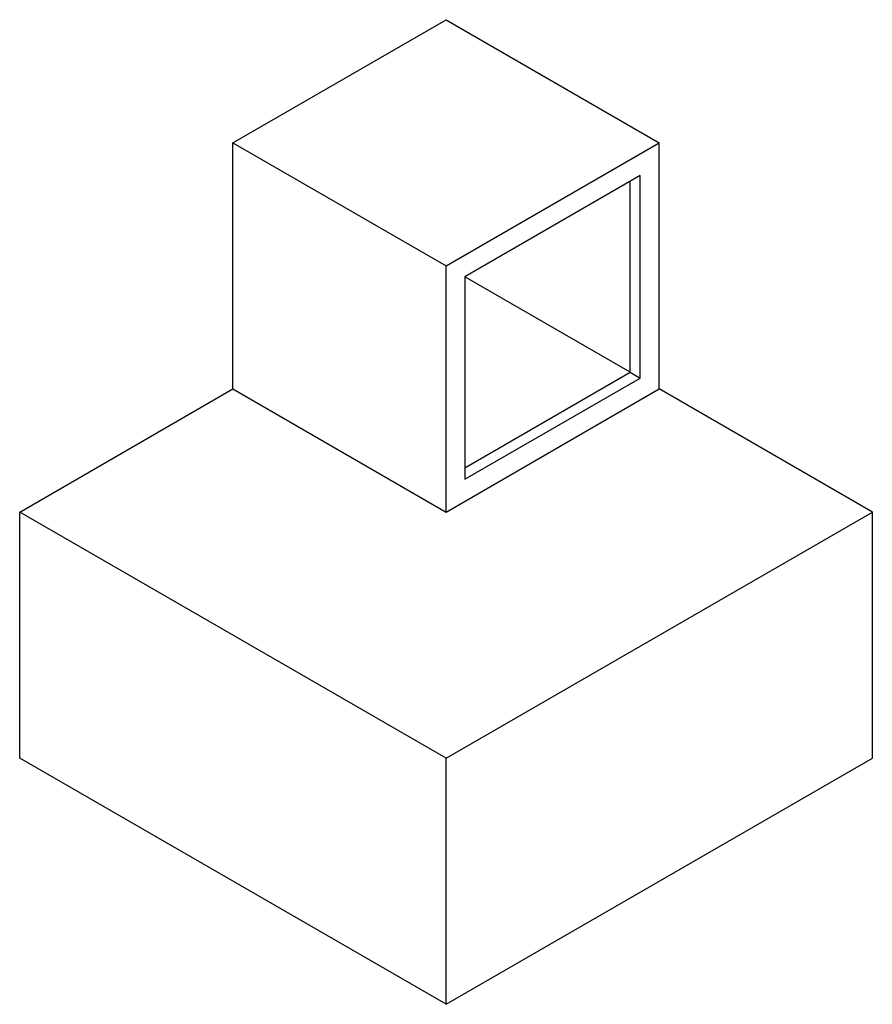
# Paper-space layout '_Isometric' of a CAD drawing. Header units: millimetres. Extents: x -687 to 586, y -517 to 952.
import ezdxf

# ---------------------------------------------------------------- set-up
doc = ezdxf.new("R2010")
doc.units = ezdxf.units.MM

psp = doc.layouts.new('_Isometric')

# ---------------------------------------------------------------- linework, layer by layer
at = {"color": 7, "linetype": 'Continuous', "lineweight": 25}
for p, q in [((-368.6, 768.5), (-50.4, 952.2)), ((-50.4, 952.2), (267.8, 768.5)), ((-368.6, 401.1), (-368.6, 768.5)), ((-368.6, 768.5), (-50.4, 584.8)), ((-50.4, 584.8), (267.8, 768.5)), ((267.8, 401.1), (267.8, 768.5)), ((239.5, 719.5), (-22.2, 568.5)), ((224.6, 426), (224.6, 711)), ((239.5, 417.4), (239.5, 719.5)), ((-50.4, 217.4), (-50.4, 584.8)), ((-22.2, 568.5), (-22.2, 266.4)), ((224.6, 426), (-22.2, 568.5)), ((-22.2, 283.5), (224.6, 426)), ((-22.2, 266.4), (239.5, 417.4)), ((224.6, 426), (239.5, 417.4)), ((-686.8, 217.4), (-368.6, 401.1)), ((-368.6, 401.1), (-50.4, 217.4)), ((-50.4, 217.4), (267.8, 401.1)), ((586, 217.4), (267.8, 401.1)), ((-50.4, -150), (-686.8, 217.4)), ((-686.8, -150), (-686.8, 217.4)), ((-50.4, -150), (586, 217.4)), ((586, -150), (586, 217.4)), ((-50.4, -517.4), (-686.8, -150)), ((-50.4, -517.4), (586, -150)), ((-50.4, -517.4), (-50.4, -150))]:
    psp.add_line(p, q, dxfattribs=at)

doc.saveas('drawing.dxf')
